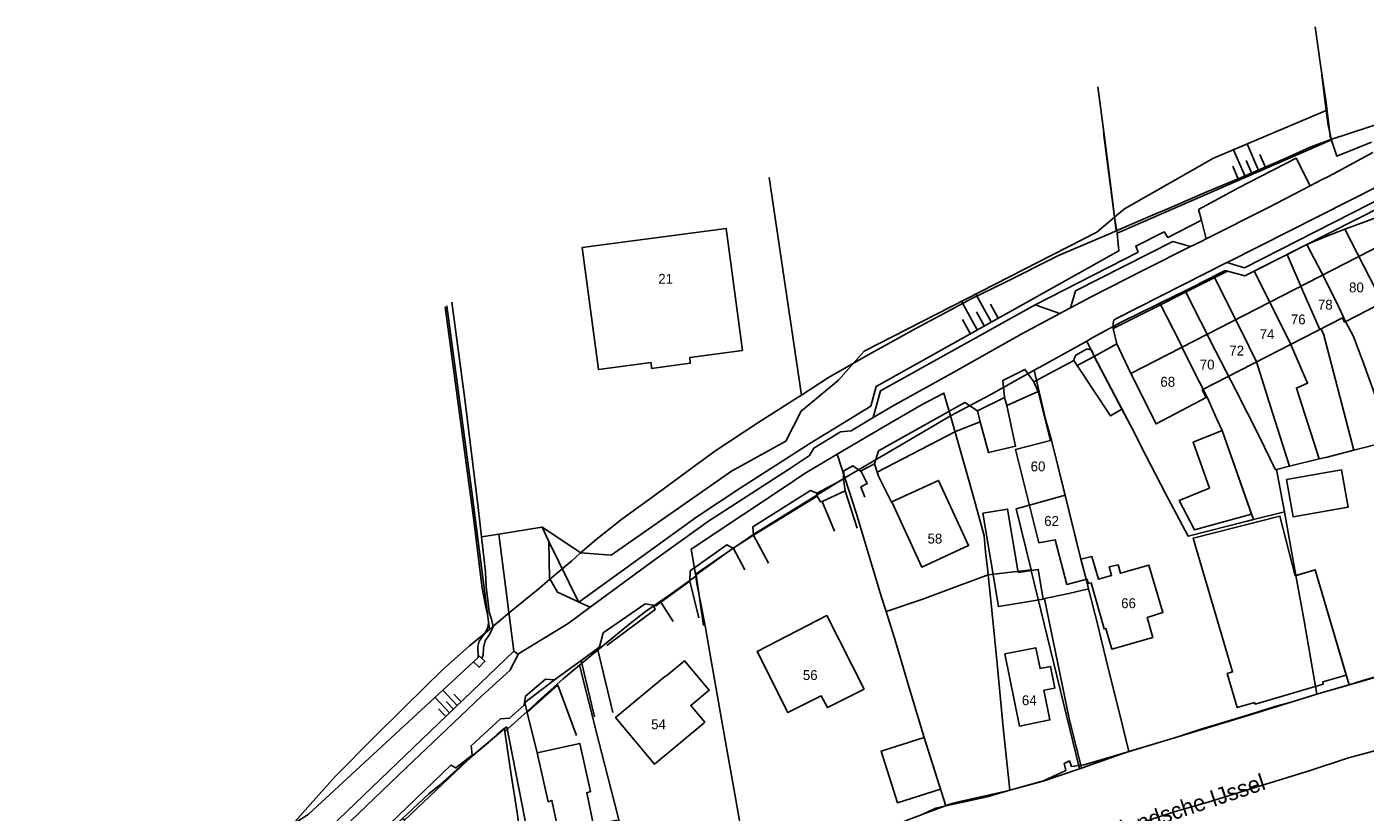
# Model space of a CAD drawing. Extents: x 123992 to 125854, y 449108 to 451911.
# Tile 174 of 175: x 125229 to 125432, y 451779 to 451898. Entities that reach past the tile are written whole.
import ezdxf
from ezdxf.enums import TextEntityAlignment as Align

# ---------------------------------------------------------------- set-up
doc = ezdxf.new("R2010")
doc.units = 0
for name, color, linetype in [('DEFAULT_113', 2, 'CONTINUOUS'), ('DEFAULT_118', 3, 'CONTINUOUS'), ('DEFAULT_21', 8, 'CONTINUOUS'), ('DEFAULT_22', 8, 'CONTINUOUS'), ('DEFAULT_4', 1, 'CONTINUOUS'), ('DEFAULT_48', 141, 'CONTINUOUS'), ('DEFAULT_6', 1, 'CONTINUOUS'), ('DEFAULT_79', 9, 'CONTINUOUS'), ('DEFAULT_80', 9, 'CONTINUOUS'), ('DEFAULT_99', 9, 'CONTINUOUS'), ('S04_TALUD', 9, 'CONTINUOUS')]:
    doc.layers.add(name, color=color, linetype=linetype)

msp = doc.modelspace()

# ---------------------------------------------------------------- linework, layer by layer
at = {"layer": 'DEFAULT_21'}
for points in [[(125424.273, 451897.67), (125425.01, 451892.265), (125425.414, 451889.557), (125425.945, 451886.165), (125426.534, 451881.107), (125426.648, 451880.629)], [(125391.337, 451888.584), (125392.404, 451880.603), (125393.415, 451872.63), (125394.131, 451866.778)], [(125426.648, 451880.629), (125435.581, 451883.536), (125445.169, 451886.896)], [(125394.131, 451866.778), (125399.619, 451869.157), (125402.067, 451870.188), (125407.96, 451872.739), (125412.604, 451874.638), (125419.747, 451877.723), (125423.498, 451879.444), (125426.648, 451880.629)], [(125341.592, 451874.862), (125346.485, 451841.937)], [(125428.765, 451867.019), (125432.35, 451868.367), (125434.74, 451869.292)], [(125346.485, 451841.937), (125350.569, 451844.605), (125356.701, 451848.048), (125363.727, 451851.967), (125369.026, 451854.757), (125372.301, 451856.538), (125377.301, 451858.972), (125385.398, 451863.068), (125391.113, 451865.5), (125393.381, 451866.454), (125394.131, 451866.778)], [(125422.993, 451864.721), (125426.04, 451865.994), (125428.765, 451867.019)], [(125428.765, 451867.019), (125434.387, 451856.056), (125436.433, 451849.441), (125438.507, 451842.001), (125439.752, 451837.802)], [(125420.045, 451863.224), (125422.993, 451864.721)], [(125422.993, 451864.721), (125425.792, 451859.422), (125427.814, 451855.315), (125428.847, 451853.063), (125430.074, 451850.791), (125431.361, 451847.325), (125435.814, 451835.032)], [(125415.04, 451860.682), (125420.045, 451863.224)], [(125420.045, 451863.224), (125422.52, 451857.431), (125424.972, 451851.879), (125425.118, 451851.954), (125425.547, 451851.179), (125430.134, 451833.59)], [(125404.593, 451857.717), (125408.558, 451859.732), (125408.911, 451859.909)], [(125408.911, 451859.909), (125410.655, 451860.781), (125413.638, 451859.97), (125415.04, 451860.682)], [(125408.911, 451859.909), (125413.112, 451851.611), (125415.379, 451846.949), (125417.857, 451839.11), (125420.394, 451831.156)], [(125415.04, 451860.682), (125420.369, 451850.055), (125423.115, 451843.713), (125421.433, 451842.985), (125424.885, 451832.265)], [(125400.734, 451855.842), (125404.593, 451857.717)], [(125404.593, 451857.717), (125409.241, 451848.521), (125412.268, 451842.687), (125415.77, 451835.721), (125418.247, 451830.626), (125418.422, 451830.669)], [(125292.783, 451855.456), (125296.566, 451827.301), (125299.244, 451806.446)], [(125389.679, 451850.105), (125390.62, 451850.626), (125394.871, 451852.945), (125400.734, 451855.842)], [(125400.734, 451855.842), (125403.867, 451849.75), (125404.304, 451848.778), (125404.958, 451847.528), (125405.612, 451846.159), (125407.932, 451841.635), (125409.359, 451838.302), (125410.189, 451836.58), (125414.936, 451823.093)], [(125381.744, 451845.703), (125383.118, 451846.47), (125389.679, 451850.105)], [(125389.679, 451850.105), (125390.788, 451847.796), (125397.007, 451836.01), (125397.859, 451834.255), (125401.599, 451827.051), (125405.055, 451820.56), (125413.792, 451822.812), (125414.936, 451823.093)], [(125369.056, 451838.765), (125375.139, 451842.017), (125381.744, 451845.703)], [(125381.744, 451845.703), (125383.448, 451838.303), (125384.349, 451835.091), (125386.406, 451826.761)], [(125299.244, 451806.446), (125299.77, 451806.882), (125302.867, 451809.497), (125306.56, 451812.527), (125308.704, 451814.309), (125311.742, 451816.864), (125312.992, 451817.993), (125315.434, 451820.073), (125319.306, 451823.162), (125324.606, 451826.964), (125330.323, 451831.241), (125333.539, 451833.558), (125340.029, 451837.834), (125345.567, 451841.338), (125346.485, 451841.937)], [(125351.92, 451832.996), (125355.913, 451835.376), (125360.319, 451837.929), (125364.784, 451840.482), (125368.055, 451842.238), (125369.056, 451838.765)], [(125353.078, 451829.389), (125365.723, 451836.832), (125369.056, 451838.765)], [(125369.056, 451838.765), (125371.428, 451830.445), (125372.679, 451825.981), (125374.152, 451820.653), (125374.332, 451818.142), (125374.632, 451815.778), (125374.748, 451814.725)], [(125430.134, 451833.59), (125434.69, 451834.747), (125435.814, 451835.032)], [(125351.92, 451832.996), (125346.922, 451830.031), (125343.944, 451828.012), (125337.752, 451823.914), (125329.807, 451818.631), (125330.43, 451814.85)], [(125351.92, 451832.996), (125353.078, 451829.389)], [(125424.885, 451832.265), (125426.06, 451832.555), (125430.134, 451833.59)], [(125418.422, 451830.669), (125420.394, 451831.156)], [(125420.394, 451831.156), (125424.885, 451832.265)], [(125330.43, 451814.85), (125339.292, 451820.9), (125353.078, 451829.389)], [(125353.078, 451829.389), (125354.766, 451824.133), (125358.577, 451811.517), (125359.316, 451809.163)], [(125418.422, 451830.669), (125419.61, 451824.243)], [(125386.406, 451826.761), (125382.26, 451825.646), (125378.998, 451824.703), (125381.258, 451815.475)], [(125386.406, 451826.761), (125388.793, 451817.096), (125389.505, 451814.451), (125389.965, 451812.614)], [(125414.936, 451823.093), (125419.61, 451824.243)], [(125419.61, 451824.243), (125419.92, 451822.567), (125421.341, 451814.626)], [(125330.43, 451814.85), (125330.485, 451814.515)], [(125374.748, 451814.725), (125381.258, 451815.475)], [(125381.258, 451815.475), (125381.285, 451815.382)], [(125381.285, 451815.382), (125382.351, 451815.557), (125383.087, 451811.11)], [(125381.285, 451815.382), (125388.594, 451785.373)], [(125421.341, 451814.626), (125424.257, 451815.488), (125429.404, 451798.084)], [(125312.906, 451801.062), (125315.567, 451803.269), (125320.565, 451807.372), (125322.885, 451809.157), (125326.395, 451811.595), (125330.485, 451814.515)], [(125330.485, 451814.515), (125330.666, 451813.416), (125331.917, 451806.989), (125332.811, 451801.752), (125334.974, 451789.467), (125336.392, 451781.551), (125337.87, 451773.22), (125339.422, 451764.888)], [(125359.316, 451809.163), (125364.707, 451810.983), (125369.289, 451812.71), (125374.748, 451814.725)], [(125374.748, 451814.725), (125375.28, 451809.887), (125376.102, 451801.258), (125377.043, 451791.618), (125378.023, 451782.134)], [(125421.341, 451814.626), (125422.58, 451807.748), (125424.526, 451796.662)], [(125383.087, 451811.11), (125386.99, 451811.898), (125389.965, 451812.614)], [(125383.087, 451811.11), (125383.098, 451811.041), (125383.285, 451811.072), (125387.023, 451792.959), (125388.899, 451785.476)], [(125389.965, 451812.614), (125391.341, 451807.13), (125391.815, 451805.166), (125392.999, 451800.405), (125394.657, 451793.799), (125396.033, 451788.005)], [(125359.316, 451809.163), (125360.781, 451804.495), (125362.865, 451797.473), (125365.067, 451790.104), (125368.352, 451779.753)], [(125231.883, 451729.382), (125232.325, 451730.029), (125235.662, 451734.726), (125237.212, 451736.985), (125238.523, 451738.828), (125240.251, 451741.027), (125245.317, 451747.923), (125249.011, 451752.441), (125252.646, 451756.958), (125256.341, 451761.535), (125259.916, 451765.934), (125263.551, 451770.273), (125267.542, 451774.791), (125272.13, 451779.962), (125275.943, 451784.241), (125281.841, 451790.184), (125286.487, 451794.82), (125292.206, 451800.406), (125296.256, 451803.971), (125299.244, 451806.446)], [(125429.404, 451798.084), (125431.482, 451798.737), (125434.755, 451799.689), (125437.85, 451800.642), (125441.718, 451801.893), (125445.632, 451803.01), (125451.672, 451804.798), (125455.144, 451805.986)], [(125301.601, 451791.02), (125304.976, 451794.05), (125307.118, 451796.072), (125310.39, 451798.987), (125311.699, 451800.057), (125312.906, 451801.062)], [(125312.906, 451801.062), (125315.814, 451789.43), (125318.184, 451780.204), (125321.026, 451769.015), (125324.1, 451757.093)], [(125396.033, 451788.005), (125403.479, 451790.212), (125406.971, 451791.344), (125410.84, 451792.53), (125414.828, 451793.715), (125418.34, 451794.841), (125420.621, 451795.443), (125424.526, 451796.662)], [(125424.526, 451796.662), (125428.517, 451797.806), (125429.404, 451798.084)], [(125271.272, 451762.397), (125271.96, 451763.223), (125275.163, 451766.713), (125277.118, 451768.976), (125278.784, 451770.94), (125283.722, 451775.641), (125284.535, 451776.435), (125286.073, 451777.85), (125290.101, 451781.606), (125291.709, 451782.913), (125294.747, 451785.647), (125297.331, 451787.877), (125299.109, 451789.373), (125300.438, 451790.579), (125301.529, 451791.525), (125301.601, 451791.02)], [(125301.601, 451791.02), (125302.481, 451784.805), (125303.426, 451778.735), (125303.849, 451775.682), (125304.429, 451771.633), (125305.025, 451768.003), (125305.621, 451763.421), (125308.529, 451747.393)], [(125388.899, 451785.476), (125390.305, 451785.95), (125396.033, 451788.005)], [(125378.023, 451782.134), (125383.103, 451783.516), (125388.594, 451785.373)], [(125388.594, 451785.373), (125388.899, 451785.476)], [(125368.352, 451779.753), (125370.722, 451780.261), (125374.591, 451781.149), (125378.023, 451782.134)], [(125339.422, 451764.888), (125339.645, 451765.006), (125344.051, 451767.798), (125346.969, 451769.46), (125350.125, 451771.301), (125354.287, 451773.929), (125359.064, 451776.108), (125362.723, 451777.687), (125364.534, 451778.36), (125366.854, 451779.433), (125368.352, 451779.753)]]:
    msp.add_lwpolyline(points, dxfattribs=at)
at = {"layer": 'DEFAULT_22'}
msp.add_lwpolyline([(125380.41, 451771.24), (125387.882, 451773.86), (125395.081, 451776.299), (125403.054, 451778.917), (125408.052, 451780.345), (125416.799, 451783.023), (125420.056, 451784.047), (125423.202, 451785.021), (125429.331, 451787.043), (125432.901, 451787.994), (125440.042, 451789.837), (125444.792, 451790.949), (125448.81, 451791.948), (125457.914, 451794.268), (125462.495, 451795.042), (125468.564, 451795.637), (125478.382, 451796.41), (125491.055, 451797.541), (125498.969, 451797.779)], dxfattribs=at)
at = {"layer": 'DEFAULT_4'}
for points in [[(125396.343, 451845.19), (125400.173, 451837.567), (125407.74, 451841.539), (125407.136, 451842.714), (125428.39, 451853.635), (125428.696, 451852.985), (125442.427, 451860.04), (125442.737, 451856.915), (125445.276, 451857.145), (125444.813, 451860.982), (125442.166, 451868.722), (125396.343, 451845.19)], [(125337.549, 451848.689), (125335.105, 451867.154), (125313.302, 451864.269), (125315.748, 451845.783), (125323.712, 451846.837), (125323.772, 451845.964), (125329.649, 451846.742), (125329.607, 451847.638), (125337.549, 451848.689)], [(125384.206, 451835.055), (125378.906, 451833.715), (125382.406, 451819.579), (125384.907, 451820.029), (125386.658, 451813.27), (125389.72, 451814.077), (125389.937, 451813.397), (125390.377, 451813.515), (125392.308, 451806.537), (125392.588, 451806.616), (125393.494, 451803.456), (125399.699, 451805.229), (125398.832, 451808.268), (125401.214, 451809.038), (125399.105, 451816.198), (125394.802, 451814.956), (125394.427, 451816.236), (125393.086, 451815.922), (125393.441, 451814.602), (125391.459, 451814.09), (125390.454, 451817.49), (125388.793, 451817.096), (125384.349, 451835.091), (125384.206, 451835.055)], [(125360.161, 451825.766), (125364.691, 451815.888), (125371.783, 451819.14), (125367.253, 451829.017), (125360.161, 451825.766)], [(125360.161, 451825.766), (125360.108, 451825.742)], [(125356.004, 451797.431), (125350.333, 451808.559), (125339.775, 451803.127), (125344.434, 451793.881), (125349.463, 451796.437), (125350.435, 451794.636), (125356.004, 451797.431)], [(125384.866, 451797.59), (125384.206, 451800.862), (125382.608, 451800.54), (125381.972, 451803.695), (125377.301, 451802.754), (125379.501, 451791.841), (125384.107, 451792.769), (125383.203, 451797.254), (125384.866, 451797.59)], [(125325.745, 451799.307), (125326.107, 451799.478), (125328.805, 451801.723), (125332.521, 451797.257), (125329.734, 451794.973), (125331.861, 451792.412), (125331.693, 451792.272)], [(125325.745, 451799.307), (125318.342, 451793.144), (125324.251, 451786.049), (125331.693, 451792.272)], [(125306.455, 451787.795), (125308.134, 451780.38), (125308.714, 451780.577), (125309.774, 451775.619), (125307.271, 451774.93), (125308.783, 451768.313), (125320.029, 451770.964), (125318.558, 451777.583), (125315.016, 451776.837), (125313.977, 451781.755), (125314.577, 451781.932), (125312.929, 451789.21), (125306.455, 451787.795)]]:
    msp.add_lwpolyline(points, dxfattribs=at)
at = {"layer": 'DEFAULT_48'}
for points in [[(125297.545, 451802.224), (125297.486, 451803.904), (125297.685, 451804.703), (125298.545, 451805.902), (125299.005, 451806.681), (125299.125, 451807.5), (125299.005, 451808.519), (125298.645, 451810.097), (125298.145, 451812.694), (125296.844, 451823.361), (125292.564, 451855.31)], [(125293.576, 451855.985), (125295.504, 451841.302), (125297.544, 451824.941), (125298.054, 451820.491)], [(125298.054, 451820.491), (125298.664, 451815.171), (125298.744, 451812.874), (125299.004, 451810.916), (125299.225, 451809.058), (125299.544, 451808.04), (125299.804, 451806.901), (125299.465, 451806.102), (125299.165, 451805.542), (125298.625, 451804.723), (125298.365, 451803.684), (125298.285, 451802.565), (125298.094, 451802.086)], [(125396.588, 451788.163), (125405.124, 451790.701), (125414.781, 451793.62), (125424.516, 451796.659), (125436.651, 451800.138), (125446.227, 451803.136), (125455.172, 451805.768)], [(125362.723, 451777.687), (125368.96, 451780.005), (125370.279, 451780.385), (125377.697, 451782.045), (125383.134, 451783.524), (125386.533, 451785.104), (125386.273, 451786.163), (125387.051, 451786.563), (125387.392, 451785.704), (125389.311, 451785.984), (125396.588, 451788.163)]]:
    msp.add_lwpolyline(points, dxfattribs=at)
at = {"layer": 'DEFAULT_6'}
for points in [[(125414.647, 451823.915), (125410.189, 451836.58), (125405.792, 451834.794), (125408.247, 451827.82), (125403.682, 451825.962), (125405.981, 451821.527), (125414.647, 451823.915)], [(125429.256, 451824.951), (125428.267, 451830.599), (125419.931, 451829.139), (125420.92, 451823.491), (125429.256, 451824.951)], [(125379.292, 451815.059), (125377.694, 451824.677), (125373.972, 451824.058), (125376.322, 451809.915), (125380.044, 451810.534)], [(125428.967, 451799.561), (125424.257, 451815.488), (125421.227, 451814.592), (125418.916, 451823.607), (125405.787, 451820.265), (125411.772, 451800.029), (125410.944, 451799.785), (125412.469, 451794.63), (125415.07, 451795.4), (125415.173, 451795.154), (125425.48, 451798.202), (125425.407, 451798.509), (125428.967, 451799.561)], [(125379.292, 451815.059), (125382.351, 451815.557), (125383.098, 451811.041), (125380.044, 451810.534)], [(125367.546, 451782.293), (125365.067, 451790.104), (125358.578, 451788.043), (125361.056, 451780.233), (125367.546, 451782.293)]]:
    msp.add_lwpolyline(points, dxfattribs=at)
at = {"layer": 'DEFAULT_79'}
for points in [[(125393.901, 451868.865), (125395.384, 451870.114), (125408.897, 451877.809), (125425.954, 451885.011)], [(125307.215, 451821.935), (125313.083, 451818.065), (125317.682, 451817.688), (125335.892, 451830.399), (125344.149, 451834.957), (125346.428, 451839.513), (125352.084, 451844.189), (125355.962, 451848.585), (125391.206, 451866.596), (125393.901, 451868.865)], [(125348.808, 451827.086), (125348.889, 451826.609)], [(125298.054, 451820.491), (125300.663, 451820.905)], [(125229.205, 451732.447), (125232.028, 451731.215), (125234.987, 451731.856), (125244.302, 451744.005), (125253.976, 451757.734), (125256.053, 451764.527), (125261.531, 451770.942), (125266.149, 451774.819), (125271.806, 451778.437), (125296.829, 451801.561)], [(125296.829, 451801.561), (125297.545, 451802.224)], [(125298.094, 451802.086), (125298.571, 451801.64), (125297.672, 451800.74), (125296.829, 451801.561)], [(125297.545, 451802.224), (125297.752, 451802.419), (125298.094, 451802.086)]]:
    msp.add_lwpolyline(points, dxfattribs=at)
at = {"layer": 'DEFAULT_80'}
for points in [[(125425.286, 451890.395), (125425.954, 451885.011)], [(125425.954, 451885.011), (125426.228, 451882.804), (125426.721, 451880.541)], [(125392.2, 451881.618), (125393.901, 451868.865)], [(125394.282, 451866.456), (125426.721, 451880.541)], [(125426.721, 451880.541), (125426.728, 451880.507), (125427.528, 451878.089), (125432.803, 451880.207)], [(125393.901, 451868.865), (125394.282, 451866.456)], [(125312.808, 451810.594), (125330.651, 451823.509), (125337.208, 451827.845), (125347.783, 451834.621), (125357.018, 451840.256), (125357.818, 451843.253), (125394.542, 451863.758), (125394.282, 451866.456)], [(125357.955, 451830.275), (125369.794, 451836.423), (125373.562, 451837.877)], [(125339.253, 451820.73), (125348.889, 451826.609)], [(125348.889, 451826.609), (125349.383, 451825.785), (125349.648, 451825.847)], [(125300.663, 451820.905), (125307.174, 451821.962)], [(125302.964, 451803.166), (125300.663, 451820.905)], [(125307.174, 451821.962), (125307.215, 451821.935)], [(125307.215, 451821.935), (125308.266, 451819.78)], [(125308.266, 451819.78), (125312.724, 451810.632)], [(125336.137, 451818.758), (125330.552, 451814.719), (125331.673, 451807.067)], [(125312.724, 451810.632), (125312.76, 451810.559), (125312.808, 451810.594)], [(125317.038, 451804.048), (125324.335, 451809.503), (125324.045, 451810.123)], [(125231.731, 451720.45), (125245.153, 451738.865), (125260.425, 451760.004), (125260.125, 451762.622), (125267.821, 451771.653), (125270.1, 451771.633), (125302.964, 451803.166)], [(125271.926, 451763.186), (125278.836, 451770.716), (125286.073, 451777.85), (125286.373, 451777.591), (125296.908, 451787.521), (125301.881, 451791.704), (125307.286, 451764.11), (125307.286, 451762.012), (125309.327, 451751.085)]]:
    msp.add_lwpolyline(points, dxfattribs=at)
at = {"layer": 'DEFAULT_99'}
for points in [[(125407.044, 451868.424), (125406.624, 451870.041), (125412.644, 451873.283), (125421.373, 451877.802), (125423.507, 451873.603)], [(125426.261, 451875.033), (125427.69, 451875.776), (125433.006, 451878.635)], [(125393.66, 451852.009), (125410.998, 451860.688), (125413.638, 451859.97), (125438.825, 451872.762), (125439.835, 451875.655)], [(125410.898, 451861.975), (125413.577, 451861.208), (125437.925, 451873.581), (125438.687, 451876.03)], [(125410.898, 451861.975), (125411.038, 451862.046), (125438.687, 451876.03)], [(125407.782, 451865.589), (125417.074, 451870.259), (125423.507, 451873.603)], [(125423.507, 451873.603), (125425.245, 451874.506)], [(125425.245, 451874.506), (125426.261, 451875.033)], [(125381.85, 451855.565), (125397.463, 451863.561), (125397.103, 451864.48), (125401.401, 451866.659), (125401.941, 451865.8), (125407.044, 451868.424)], [(125407.782, 451865.589), (125407.044, 451868.424)], [(125406.996, 451865.194), (125407.782, 451865.589)], [(125387.23, 451855.142), (125387.968, 451857.685), (125402.701, 451865.161), (125405.411, 451864.397)], [(125387.23, 451855.142), (125390.367, 451856.806), (125398.383, 451860.864), (125405.411, 451864.397)], [(125405.411, 451864.397), (125405.94, 451864.663), (125406.996, 451865.194)], [(125393.66, 451852.009), (125393.666, 451852.831), (125393.766, 451853.271), (125394.085, 451853.491), (125410.898, 451861.975)], [(125357.337, 451838.521), (125358.462, 451842.573), (125381.85, 451855.565)], [(125381.85, 451855.565), (125385.593, 451854.272)], [(125357.337, 451838.521), (125360.621, 451840.475), (125369.537, 451845.392), (125379.832, 451851.21), (125385.593, 451854.272)], [(125385.593, 451854.272), (125386.149, 451854.568), (125387.23, 451855.142)], [(125394.256, 451849.679), (125393.66, 451852.009)], [(125390.8, 451847.767), (125394.256, 451849.679)], [(125394.256, 451849.679), (125396.343, 451845.19)], [(125387.745, 451847.154), (125387.77, 451847.396), (125387.87, 451847.676), (125388.008, 451847.975), (125389.629, 451848.895), (125390.047, 451848.895), (125390.448, 451848.675), (125390.8, 451847.767)], [(125388.237, 451846.409), (125390.8, 451847.767)], [(125390.8, 451847.767), (125395.011, 451839.793)], [(125377.255, 451841.578), (125376.955, 451844.136), (125380.333, 451845.815), (125381.673, 451843.938)], [(125381.673, 451843.938), (125387.745, 451847.154)], [(125387.745, 451847.154), (125388.237, 451846.409)], [(125388.237, 451846.409), (125393.288, 451838.767), (125395.011, 451839.793)], [(125382.313, 451842.48), (125381.673, 451843.938)], [(125373.12, 451839.542), (125377.255, 451841.578)], [(125377.566, 451840.329), (125377.255, 451841.578)], [(125377.566, 451840.329), (125382.313, 451842.48)], [(125382.313, 451842.48), (125384.206, 451835.055)], [(125357.57, 451831.514), (125358.143, 451833.482), (125371.237, 451840.818), (125373.12, 451839.542)], [(125373.12, 451839.542), (125373.562, 451837.877)], [(125373.562, 451837.877), (125374.797, 451833.227), (125378.915, 451834.187), (125377.566, 451840.329)], [(125395.011, 451839.793), (125397.007, 451836.01)], [(125314.482, 451809.814), (125323.839, 451816.691), (125332.415, 451822.846), (125339.831, 451827.663), (125344.67, 451830.781), (125347.728, 451832.78), (125348.388, 451833.919), (125352.425, 451836.378), (125354.004, 451836.538), (125357.337, 451838.521)], [(125352.855, 451829.228), (125352.926, 451830.484), (125354.245, 451831.244), (125355.445, 451830.425)], [(125355.445, 451830.425), (125357.57, 451831.514)], [(125357.57, 451831.514), (125357.955, 451830.275)], [(125348.808, 451827.086), (125352.855, 451829.228)], [(125352.855, 451829.228), (125353.084, 451827.451)], [(125355.445, 451830.425), (125355.536, 451830.363), (125356.445, 451828.527), (125355.505, 451828.027), (125356.085, 451826.469)], [(125357.955, 451830.275), (125358.144, 451829.666), (125360.108, 451825.742)], [(125339.253, 451820.73), (125339.153, 451822.009), (125347.869, 451827.485), (125348.808, 451827.086)], [(125353.084, 451827.451), (125349.648, 451825.847)], [(125353.084, 451827.451), (125354.926, 451821.813)], [(125349.648, 451825.847), (125351.468, 451821.313)], [(125308.266, 451819.78), (125308.326, 451814.208), (125309.546, 451812.111), (125312.724, 451810.632)], [(125329.577, 451813.775), (125329.617, 451815.334), (125335.194, 451819.271), (125336.137, 451818.758)], [(125336.137, 451818.758), (125339.253, 451820.73)], [(125339.253, 451820.73), (125341.513, 451816.476)], [(125336.137, 451818.758), (125336.177, 451818.729), (125337.934, 451815.476)], [(125325.202, 451810.596), (125329.577, 451813.775)], [(125329.577, 451813.775), (125330.957, 451808.222)], [(125303.556, 451802.711), (125311.146, 451807.337), (125314.482, 451809.814)], [(125312.724, 451810.632), (125312.808, 451810.594)], [(125312.808, 451810.594), (125314.482, 451809.814)], [(125315.588, 451803.59), (125315.904, 451803.822), (125316.464, 451805.94), (125322.841, 451810.316), (125324.045, 451810.123)], [(125324.045, 451810.123), (125324.46, 451810.057), (125325.202, 451810.596)], [(125325.202, 451810.596), (125327.079, 451807.68)], [(125271.822, 451770.985), (125272.326, 451771.544), (125278.203, 451777.44), (125286.638, 451785.513), (125292.795, 451791.388), (125298.072, 451796.345), (125302.351, 451800.222), (125303.612, 451802.668), (125303.556, 451802.711)], [(125302.964, 451803.166), (125303.556, 451802.711)], [(125313.115, 451801.774), (125315.588, 451803.59)], [(125315.588, 451803.59), (125317.923, 451793.908)], [(125309.123, 451798.846), (125313.115, 451801.774)], [(125313.115, 451801.774), (125315.172, 451793.229)], [(125304.568, 451795.477), (125304.73, 451796.387), (125307.729, 451798.945), (125309.123, 451798.846)], [(125309.123, 451798.846), (125304.59, 451795.388)], [(125304.952, 451793.911), (125309.608, 451798.026), (125312.448, 451790.416)], [(125271.926, 451763.186), (125271.468, 451763.892), (125278.764, 451771.845), (125293.396, 451785.915), (125294.176, 451785.515), (125296.635, 451787.414), (125296.495, 451788.832), (125300.912, 451792.929), (125302.292, 451793.009), (125304.471, 451794.929), (125304.547, 451795.355)], [(125304.547, 451795.355), (125304.568, 451795.477)], [(125304.59, 451795.388), (125304.547, 451795.355)], [(125304.568, 451795.477), (125304.59, 451795.388)], [(125304.59, 451795.388), (125304.952, 451793.911)], [(125304.952, 451793.911), (125306.455, 451787.795)]]:
    msp.add_lwpolyline(points, dxfattribs=at)
at = {"layer": 'S04_TALUD'}
for p, q in [((125413.981, 451879.944), (125415.755, 451875.818)), ((125411.919, 451879.057), (125413.693, 451874.932)), ((125415.9, 451878.324), (125416.787, 451876.262)), ((125411.775, 451876.551), (125412.661, 451874.488)), ((125413.837, 451877.438), (125414.724, 451875.375)), ((125370.772, 451856.052), (125373.102, 451851.827)), ((125372.884, 451857.217), (125375.214, 451852.991)), ((125375.106, 451855.686), (125376.271, 451853.574)), ((125370.881, 451853.357), (125372.045, 451851.244)), ((125372.993, 451854.522), (125374.158, 451852.409)), ((125292.174, 451797.274), (125294.381, 451794.954)), ((125293.858, 451796.665), (125294.961, 451795.505)), ((125291.014, 451796.17), (125293.221, 451793.85)), ((125292.698, 451795.562), (125293.801, 451794.402)), ((125291.538, 451794.459), (125292.641, 451793.299))]:
    msp.add_line(p, q, dxfattribs=at)

# ---------------------------------------------------------------- texts
at = {"layer": 'DEFAULT_113'}
for s, p in [('21', (125325.927, 451859.52)), ('80', (125430.518, 451858.224)), ('78', (125425.798, 451855.616)), ('76', (125421.699, 451853.38)), ('74', (125416.979, 451851.145)), ('72', (125412.383, 451848.66)), ('70', (125407.912, 451846.549)), ('68', (125401.95, 451843.941)), ('60', (125382.309, 451831.134)), ('62', (125384.356, 451822.876)), ('58', (125366.693, 451820.208)), ('66', (125396.009, 451810.429)), ('56', (125347.82, 451799.554)), ('64', (125380.978, 451795.736)), ('54', (125324.85, 451792.107))]:
    msp.add_text(s, height=1.5, dxfattribs=at).set_placement(p, align=Align.MIDDLE_CENTER)
at = {"layer": 'DEFAULT_118'}
msp.add_text('Hollandsche IJssel', height=2.5, rotation=18.54367, dxfattribs=at).set_placement((125403.32, 451779.066), align=Align.MIDDLE_CENTER)

doc.saveas('drawing.dxf')
